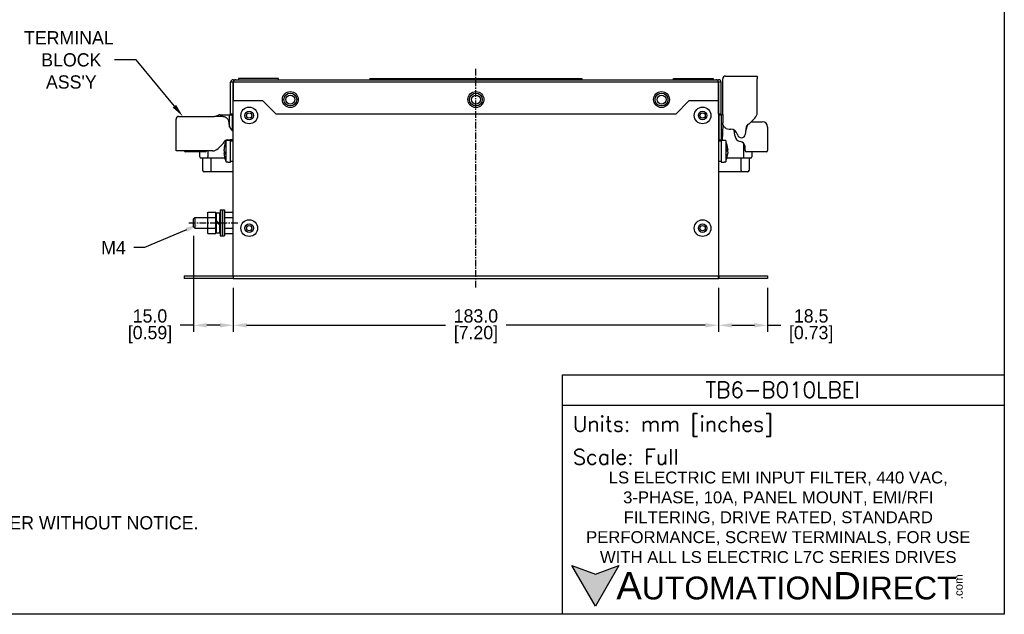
# Model space of a CAD drawing. Header units: inches. Extents: x 0 to 559, y 0 to 432.
# Tile 2 of 8: x 187 to 559, y 0 to 224. Entities that reach past the tile are written whole.
import ezdxf
from ezdxf import colors
from ezdxf.entities.mleader import LeaderData, LeaderLine
from ezdxf.math import Vec2, Vec3

# ---------------------------------------------------------------- set-up
doc = ezdxf.new("R2010")
doc.units = ezdxf.units.IN
doc.header["$LTSCALE"] = 10
doc.header["$MEASUREMENT"] = 0
doc.linetypes.add('CENTER', pattern=[0.4, 0.25, -0.05, 0.05, -0.05])
for name, color, linetype in [('CENTER', 40, 'CENTER'), ('DIMENSIONS', 140, 'Continuous'), ('TEXT', 140, 'Continuous')]:
    doc.layers.add(name, color=color, linetype=linetype)
doc.styles.add('\\M+2ABAC\\M+2A6A11', font='txt')
doc.styles.add('ROMANS', font='romans.shx')
doc.dimstyles.get("Standard").update_dxf_attribs({"dimtxt": 5, "dimasz": 5, "dimexe": 2.5, "dimexo": 3.5, "dimgap": 1, "dimtad": 0, "dimtih": 1, "dimtoh": 1, "dimdec": 1, "dimzin": 0, "dimdsep": 46, "dimtxsty": 'Standard', "dimcen": 0, "dimadec": 0, "dimazin": 0, "dimtfac": 1, "dimtdec": 1, "dimtofl": 0, "dimtmove": 0, "dimatfit": 3, "dimfxl": 0, "dimtolj": 1, "dimtzin": 0, "dimarcsym": 0})

# ---------------------------------------------------------------- blocks, each defined once
blk = doc.blocks.new('*D70')
at = {"layer": 'DEFPOINTS', "color": 0}
for p in [(253.03, 146.22), (268.03, 126.67), (253.03, 109.02)]:
    blk.add_point(p, dxfattribs=at)
at = {"layer": 'DIMENSIONS', "color": 0, "lineweight": -2}
for p, q in [((253.03, 142.72), (253.03, 106.52)), ((268.03, 123.17), (268.03, 106.52)), ((253.03, 109.02), (248.03, 109.02)), ((263.03, 109.02), (258.03, 109.02))]:
    blk.add_line(p, q, dxfattribs=at)
at = {"layer": 'DIMENSIONS', "color": 0}
for points in [[(258.03, 109.86), (258.03, 108.19), (253.03, 109.02)], [(263.03, 109.86), (263.03, 108.19), (268.03, 109.02)]]:
    blk.add_solid(points, dxfattribs=at)
at = {"layer": 'DIMENSIONS', "color": 0, "char_height": 5, "attachment_point": 5}
for s, insert in [('\\A1;15.0', (236.61, 112.52)), ('\\A1;[0.59]', (236.61, 105.52))]:
    blk.add_mtext(s, dxfattribs=dict(at, insert=insert))
blk = doc.blocks.new('*D71')
at = {"layer": 'DEFPOINTS', "color": 0}
for p in [(451.03, 126.67), (469.53, 126.67), (469.53, 109.02)]:
    blk.add_point(p, dxfattribs=at)
at = {"layer": 'DIMENSIONS', "color": 0, "lineweight": -2}
for p, q in [((451.03, 123.17), (451.03, 106.52)), ((469.53, 123.17), (469.53, 106.52)), ((456.03, 109.02), (464.53, 109.02)), ((469.53, 109.02), (474.53, 109.02))]:
    blk.add_line(p, q, dxfattribs=at)
at = {"layer": 'DIMENSIONS', "color": 0}
for points in [[(456.03, 109.86), (456.03, 108.19), (451.03, 109.02)], [(464.53, 109.86), (464.53, 108.19), (469.53, 109.02)]]:
    blk.add_solid(points, dxfattribs=at)
at = {"layer": 'DIMENSIONS', "color": 0, "char_height": 5, "attachment_point": 5}
for s, insert in [('\\A1;18.5', (485.95, 112.52)), ('\\A1;[0.73]', (485.95, 105.52))]:
    blk.add_mtext(s, dxfattribs=dict(at, insert=insert))
blk = doc.blocks.new('*D72')
at = {"layer": 'DEFPOINTS', "color": 0}
for p in [(268.03, 126.67), (451.03, 126.67), (451.03, 109.02)]:
    blk.add_point(p, dxfattribs=at)
at = {"layer": 'DIMENSIONS', "color": 0, "lineweight": -2}
for p, q in [((268.03, 123.17), (268.03, 106.52)), ((451.03, 123.17), (451.03, 106.52)), ((273.03, 109.02), (348.11, 109.02)), ((446.03, 109.02), (370.95, 109.02))]:
    blk.add_line(p, q, dxfattribs=at)
at = {"layer": 'DIMENSIONS', "color": 0}
for points in [[(273.03, 109.86), (273.03, 108.19), (268.03, 109.02)], [(446.03, 109.86), (446.03, 108.19), (451.03, 109.02)]]:
    blk.add_solid(points, dxfattribs=at)
at = {"layer": 'DIMENSIONS', "color": 0, "char_height": 5, "attachment_point": 5}
for s, insert in [('\\A1;183.0', (359.53, 112.52)), ('\\A1;[7.20]', (359.53, 105.52))]:
    blk.add_mtext(s, dxfattribs=dict(at, insert=insert))

msp = doc.modelspace()

# ---------------------------------------------------------------- hatches: boundary and pattern name
at = {"layer": 'TEXT'}
msp.add_hatch(color=256, dxfattribs=at).paths.add_polyline_path([(413.49, 18.42), (404.62, 15.19), (395.75, 18.42), (404.62, 3.05)])

# ---------------------------------------------------------------- linework, layer by layer
for p, q in [((268.03, 200.67), (267.03, 200.67)), ((267.03, 188.67), (267.03, 200.67)), ((268.03, 201.67), (269.03, 201.67)), ((268.08, 200.67), (268.03, 200.67)), ((268.03, 188.67), (268.03, 200.67)), ((268.08, 193.67), (268.08, 200.67)), ((450.98, 200.67), (268.08, 200.67)), ((269.03, 201.67), (450.03, 201.67)), ((319.53, 202.17), (319.53, 201.67)), ((319.53, 202.17), (322.53, 202.17)), ((322.53, 202.17), (322.53, 201.67)), ((322.53, 202.17), (396.53, 202.17)), ((396.53, 202.17), (396.53, 201.67)), ((396.53, 202.17), (399.53, 202.17)), ((399.53, 202.17), (399.53, 201.67)), ((450.03, 201.67), (451.03, 201.67)), ((450.98, 193.67), (450.98, 200.67)), ((451.03, 200.67), (450.98, 200.67)), ((452.03, 200.67), (451.03, 200.67)), ((451.03, 188.67), (451.03, 200.67)), ((452.03, 188.67), (452.03, 200.67)), ((452.63, 188.52), (452.63, 202.02)), ((453.63, 203.02), (453.93, 203.02)), ((453.93, 203.02), (465.63, 203.02)), ((465.63, 203.02), (465.63, 202.02)), ((465.63, 189.26), (465.63, 202.02)), ((268.03, 127.68), (268.03, 200.17)), ((268.08, 200.17), (268.03, 200.17)), ((451.03, 200.17), (450.98, 200.17)), ((451.03, 200.17), (451.03, 127.68)), ((279.18, 193.67), (268.08, 193.67)), ((284.18, 188.67), (279.18, 193.67)), ((439.88, 193.67), (434.88, 188.67)), ((450.98, 193.67), (439.88, 193.67)), ((246.43, 186.52), (246.43, 186.82)), ((246.43, 174.82), (246.43, 186.52)), ((247.43, 187.82), (260.93, 187.82)), ((264.03, 187.82), (260.93, 187.82)), ((261.89, 188.04), (261.86, 187.82)), ((263.06, 188.42), (266.61, 188.42)), ((266.61, 188.42), (267.78, 188.42)), ((266.61, 183.81), (266.61, 188.42)), ((268.03, 188.67), (267.03, 188.67)), ((267.78, 188.42), (268.03, 188.42)), ((267.78, 182.54), (267.78, 188.42)), ((434.88, 188.67), (284.18, 188.67)), ((452.03, 188.67), (451.03, 188.67)), ((451.03, 188.42), (451.19, 188.42)), ((451.19, 188.42), (451.19, 178.92)), ((451.19, 188.42), (452.03, 188.42)), ((452.03, 188.42), (452.03, 178.92)), ((452.63, 188.42), (452.03, 188.42)), ((452.63, 188.52), (452.63, 185.42)), ((463.07, 185.46), (464.75, 187.14)), ((463.43, 185.82), (467.53, 185.82)), ((266.43, 184.76), (266.43, 185.42)), ((452.48, 178.78), (452.78, 184.64)), ((455.03, 183.02), (455.69, 183.02)), ((457.14, 180.56), (456.92, 182.69)), ((461.47, 183.74), (461.12, 181.03)), ((461.29, 182.37), (462.07, 184.76)), ((469.53, 183.82), (469.53, 174.92)), ((265.33, 170.67), (265.33, 178.67)), ((265.7, 178.98), (268.03, 179.28)), ((265.98, 178.73), (265.97, 179.02)), ((266.56, 179.09), (266.57, 178.88)), ((266.57, 178.88), (266.58, 178.78)), ((266.61, 178.92), (266.61, 179.1)), ((266.61, 178.92), (267.78, 178.92)), ((267.02, 170.52), (267.02, 178.82)), ((267.03, 170.52), (267.03, 178.82)), ((267.78, 178.92), (267.78, 179.25)), ((267.78, 178.92), (268.03, 178.92)), ((451.03, 178.92), (451.19, 178.92)), ((451.19, 178.92), (452.03, 178.92)), ((452.03, 178.82), (452.03, 170.52)), ((452.04, 178.82), (452.04, 170.52)), ((453.73, 178.67), (453.73, 170.67)), ((247.43, 174.82), (246.43, 174.82)), ((260.19, 174.82), (247.43, 174.82)), ((250.03, 174.42), (250.03, 174.82)), ((257.36, 174.42), (257.36, 174.82)), ((258.43, 174.82), (258.43, 172.62)), ((262.31, 175.7), (263.98, 177.37)), ((264.58, 175.65), (264.58, 175.46)), ((264.58, 174.84), (264.58, 175.28)), ((454.48, 175.63), (454.48, 175.39)), ((454.48, 174.94), (454.48, 175.35)), ((460.63, 172.62), (460.63, 177.56)), ((461.09, 174.9), (461.03, 176.45)), ((257.36, 174.42), (250.03, 174.42)), ((255.43, 172.62), (255.43, 174.42)), ((258.43, 172.12), (255.93, 172.12)), ((256.53, 167.42), (256.53, 172.12)), ((257.46, 174.42), (257.36, 174.42)), ((258.43, 172.12), (258.43, 172.62)), ((264.85, 172.12), (258.43, 172.12)), ((259.53, 172.12), (259.53, 167.42)), ((264.58, 174.5), (264.58, 174.06)), ((264.58, 173.69), (264.58, 173.88)), ((451.03, 170.89), (452.03, 170.89)), ((451.03, 170.87), (452.03, 170.87)), ((460.63, 172.12), (454.21, 172.12)), ((454.48, 174.4), (454.48, 173.98)), ((454.48, 173.71), (454.48, 173.95)), ((459.53, 167.42), (459.53, 172.12)), ((460.63, 172.12), (460.63, 172.62)), ((463.13, 172.12), (460.63, 172.12)), ((461.69, 174.42), (461.59, 174.42)), ((469.03, 174.42), (461.69, 174.42)), ((462.53, 172.12), (462.53, 167.42)), ((463.63, 174.42), (463.63, 172.62)), ((259.53, 167.42), (259.53, 166.92)), ((459.53, 167.42), (459.53, 166.92)), ((259.53, 166.92), (257.03, 166.92)), ((268.03, 166.92), (259.53, 166.92)), ((459.53, 166.92), (451.03, 166.92)), ((462.03, 166.92), (459.53, 166.92)), ((263.06, 152.52), (263.86, 152.52)), ((263.06, 152.52), (263.06, 142.82)), ((263.86, 152.52), (263.86, 142.82)), ((263.97, 152.52), (264.77, 152.52)), ((263.97, 152.52), (263.97, 142.82)), ((264.77, 152.52), (264.77, 142.82)), ((253.03, 149.12), (253.58, 149.67)), ((253.03, 146.22), (253.03, 149.12)), ((253.58, 149.67), (258.4, 149.67)), ((253.58, 149.67), (253.58, 145.67)), ((258.4, 151.65), (261.5, 151.65)), ((258.4, 143.68), (258.4, 151.65)), ((258.4, 149.66), (261.5, 149.66)), ((261.5, 143.68), (261.5, 151.65)), ((261.5, 149.67), (261.71, 149.67)), ((261.71, 143.87), (261.71, 151.47)), ((261.71, 151.47), (262.91, 151.47)), ((262.91, 143.87), (262.91, 151.47)), ((262.91, 149.67), (263.06, 149.67)), ((263.86, 149.67), (263.97, 149.67)), ((264.9, 151.65), (268, 151.65)), ((264.9, 143.68), (264.9, 151.65)), ((264.9, 149.66), (268, 149.66)), ((268, 143.68), (268, 151.65)), ((253.03, 146.22), (253.58, 145.67)), ((253.58, 145.67), (258.4, 145.67)), ((258.4, 145.68), (261.5, 145.68)), ((261.5, 145.67), (261.71, 145.67)), ((261.71, 148.45), (262.91, 147.25)), ((261.71, 147.95), (262.91, 146.75)), ((262.91, 145.67), (263.06, 145.67)), ((263.86, 145.67), (263.97, 145.67)), ((264.9, 145.68), (268, 145.68)), ((258.4, 143.68), (261.5, 143.68)), ((261.71, 143.87), (262.91, 143.87)), ((263.06, 142.82), (263.86, 142.82)), ((263.97, 142.82), (264.77, 142.82)), ((264.9, 143.68), (268, 143.68)), ((249.53, 127.67), (254.53, 127.67)), ((249.53, 127.67), (249.53, 126.67)), ((254.53, 126.67), (249.53, 126.67)), ((254.53, 127.67), (267.93, 127.67)), ((267.93, 126.67), (254.53, 126.67)), ((267.93, 127.67), (267.93, 126.67)), ((268.03, 127.67), (267.93, 127.67)), ((267.93, 126.67), (268.03, 126.67)), ((268.03, 127.68), (451.03, 127.68)), ((268.03, 127.68), (268.03, 126.67)), ((268.03, 126.67), (451.03, 126.67)), ((451.03, 126.67), (451.03, 127.68)), ((451.13, 127.67), (451.03, 127.67)), ((451.03, 126.67), (451.13, 126.67)), ((451.13, 127.67), (469.53, 127.67)), ((451.13, 127.67), (451.13, 126.67)), ((469.53, 126.67), (451.13, 126.67)), ((469.53, 127.67), (469.53, 126.67))]:
    msp.add_line(p, q)
for points in [[(270.03, 201.67), (285.03, 201.67), (285.03, 202.17), (270.03, 202.17)], [(449.03, 201.67), (434.03, 201.67), (434.03, 202.17), (449.03, 202.17)]]:
    msp.add_lwpolyline(points, close=True)
at = {"flags": 128}
for points in [[(261.63, 187.82), (261.84, 188.01), (261.89, 188.04)], [(264.58, 174.06), (264.59, 173.92), (264.59, 173.88)]]:
    msp.add_lwpolyline(points, dxfattribs=at)
for centre, radius in [((289.53, 194.17), 3), ((359.53, 194.17), 3), ((429.53, 194.17), 3), ((289.53, 194.17), 2.42), ((289.53, 194.17), 1.7), ((359.53, 194.17), 2.42), ((359.53, 194.17), 1.7), ((429.53, 194.17), 2.42), ((429.53, 194.17), 1.7), ((274.03, 188.17), 3.15), ((274.03, 188.17), 1.6), ((445.03, 188.17), 3.15), ((445.03, 188.17), 1.6), ((274.03, 188.17), 1), ((445.03, 188.17), 1), ((274.03, 145.67), 3.15), ((445.03, 145.67), 3.15), ((274.03, 145.67), 1.6), ((274.03, 145.67), 1), ((445.03, 145.67), 1.6), ((445.03, 145.67), 1)]:
    msp.add_circle(centre, radius)
for centre, radius, start, end in [((268.03, 200.67), 1, 90, 180), ((269.03, 200.67), 1, 90, 180), ((450.03, 200.67), 1, 0, 90), ((451.03, 200.67), 1, 0, 90), ((453.63, 202.02), 1, 90, 180), ((247.43, 186.82), 1, 90, 180), ((263.06, 186.42), 2, 90, 125.9271), ((264.03, 185.42), 2.4, 0, 27.2796), ((462.63, 189.26), 3, 315, 360), ((467.53, 183.82), 2, 0, 90), ((268.93, 184.76), 2.5, 180, 248.8998), ((455.03, 185.42), 2.4, 242.7204, 270), ((455.69, 180.52), 2.5, 10.0787, 90), ((462.95, 183.55), 1.5, 116.3983, 172.6866), ((460.95, 187.58), 3, 296.3983, 315), ((265.89, 177.49), 1.5, 97.3134, 153.6017), ((274.94, 174.67), 10.41, 157.3919, 172.1341), ((269.01, 178.91), 1.23, 179.7845, 201.142), ((450.03, 178.91), 1.16, 337.2999, 0.1634), ((444.12, 174.67), 10.41, 10.7636, 22.6081), ((459.63, 180.82), 2.5, 185.9316, 262.3377), ((459.63, 181.22), 1.5, 190.0787, 352.6866), ((459.03, 176.36), 2, 2.5004, 82.3377), ((250.03, 174.92), 0.5, 191.537, 270), ((257.46, 174.92), 0.5, 270, 348.463), ((260.19, 177.82), 3, 270, 315), ((261.86, 179.49), 3, 315, 333.6017), ((273.62, 174.85), 9.08, 167.8675, 174.9503), ((273.62, 174.48), 9.08, 167.8676, 174.9504), ((266.17, 175.21), 1.64, 193.1919, 209.3894), ((266.05, 174.16), 1.52, 160.3434, 167.1097), ((266.2, 176.57), 1.47, 172.7322, 187.2678), ((453.5, 175.07), 1.04, 18.0826, 37.9246), ((443.89, 175.21), 10.44, 357.2729, 2.7271), ((453.5, 174.08), 1.04, 18.0822, 37.925), ((444.83, 174.8), 9.69, 4.8817, 10.7652), ((453.54, 175.24), 0.99, 324.6405, 342.2118), ((461.59, 174.92), 0.5, 182.5004, 270), ((469.03, 174.92), 0.5, 270, 360), ((255.93, 172.62), 0.5, 180, 270), ((266.17, 174.25), 1.64, 193.1917, 209.3896), ((273.6, 174.48), 9.06, 185.0462, 187.867), ((274.94, 174.67), 10.41, 187.8659, 202.6081), ((274.49, 173.93), 9.76, 177.1796, 182.8204), ((444.12, 174.67), 10.41, 337.3919, 349.2364), ((444.83, 174.81), 9.69, 348.2597, 355.1184), ((444.83, 174.53), 9.69, 348.2598, 355.1184), ((453.53, 172.7), 0.793, 350.0923, 9.9077), ((463.13, 172.62), 0.5, 270, 360), ((257.03, 167.42), 0.5, 180, 270), ((462.03, 167.42), 0.5, 270, 360)]:
    msp.add_arc(centre, radius, start, end)
for points, knots in [([(261.65, 187.82), (261.69, 187.86), (261.76, 187.94), (261.85, 188.01), (261.89, 188.04)], [0, 0, 0, 0, 0.555219, 1, 1, 1, 1]), ([(264.03, 187.82), (264.03, 187.82), (264.23, 187.82), (264.7, 187.76), (265.33, 187.48), (265.85, 187.03), (266.07, 186.67), (266.16, 186.52)], [0, 0, 0, 0, 0.003302, 0.253804, 0.584152, 0.818551, 1, 1, 1, 1]), ([(453.93, 183.28), (453.77, 183.38), (453.42, 183.59), (452.97, 184.12), (452.69, 184.75), (452.63, 185.21), (452.63, 185.42), (452.63, 185.42)], [0, 0, 0, 0, 0.18145, 0.415848, 0.746197, 0.996698, 1, 1, 1, 1]), ([(266.57, 178.88), (266.59, 178.89), (266.6, 178.91), (266.61, 178.92), (266.61, 178.92)], [0, 0, 0, 0, 0.851467, 1, 1, 1, 1]), ([(266.76, 178.8), (266.73, 178.82), (266.67, 178.86), (266.61, 178.88), (266.57, 178.88)], [0, 0, 0, 0, 0.52014, 1, 1, 1, 1]), ([(452.03, 178.92), (452.03, 178.92), (451.93, 178.82), (451.77, 178.64), (451.59, 178.52), (451.52, 178.47)], [0, 0, 0, 0, 0.009268, 0.629719, 1, 1, 1, 1])]:
    msp.add_open_spline(points, degree=3, knots=knots)
for points in [[(267.02, 178.82), (265.33, 178.67)], [(267.03, 178.82), (267.02, 178.82)], [(268.03, 178.47), (267.03, 178.47)], [(267.2, 178.47), (267.12, 178.52)], [(452.03, 178.47), (451.03, 178.47)], [(452.04, 178.82), (452.03, 178.82)], [(453.73, 178.67), (452.04, 178.82)], [(454.31, 175.39), (454.48, 175.39)], [(454.31, 175.34), (454.48, 175.35)], [(454.48, 174.94), (454.31, 174.94)], [(264.58, 174.5), (264.75, 174.49)], [(267.03, 170.87), (268.03, 170.87)], [(265.33, 170.67), (267.02, 170.52)], [(267.02, 170.52), (267.03, 170.52)], [(452.03, 170.52), (452.04, 170.52)], [(452.04, 170.52), (453.73, 170.67)]]:
    msp.add_open_spline(points, degree=1)
at = {"layer": 'CENTER'}
for p, q in [((359.53, 123.26), (359.53, 206.24)), ((251.27, 147.67), (270.31, 147.67))]:
    msp.add_line(p, q, dxfattribs=at)
at = {"layer": 'DEFPOINTS'}
msp.add_lwpolyline([(558.8, 0), (0, 0), (0, 431.8), (558.8, 431.8)], close=True, dxfattribs=at)
at = {"layer": 'TEXT'}
msp.add_line((392.18, 78.85), (558.8, 78.85), dxfattribs=at)
for points in [[(392.18, 0), (392.18, 90.33), (558.8, 90.33), (558.8, 0)], [(413.49, 18.42), (404.62, 3.05), (395.75, 18.42), (404.62, 15.19)]]:
    msp.add_lwpolyline(points, close=True, dxfattribs=at)

# ---------------------------------------------------------------- texts
for s, insert, char_height, width, attachment_point, style in [('TB6-B010LBEI', (475.23, 84.67), 5.9396, 111.8034, 5, 'ROMANS'), (' Units: mm [inches]', (392.18, 70.86), 5.7425, 166.6158, 4, 'ROMANS'), (' Scale: Full', (392.18, 59.38), 5.7425, 166.6158, 4, 'ROMANS'), ('{\\fArial|b0|i0|c0|p34;     \\H1.2x;A\\H0.8333x;UTOMATION\\H1.2x;D\\H0.8333x;IRECT}', (395.75, 10.73), 8.6137, 145.913, 4, '\\M+2ABAC\\M+2A6A11')]:
    msp.add_mtext(s, dxfattribs=dict(at, insert=insert, char_height=char_height, width=width, attachment_point=attachment_point, style=style))
at = {"layer": 'TEXT', "insert": (473.55, 36.58), "char_height": 4.5, "width": 152.0248, "attachment_point": 5}
msp.add_mtext('{\\fArial|b0|i0|c0|p34;LS ELECTRIC EMI INPUT FILTER, 440 VAC, 3-PHASE, 10A, PANEL MOUNT, EMI/RFI FILTERING, DRIVE RATED, STANDARD PERFORMANCE, SCREW TERMINALS, FOR USE WITH ALL LS ELECTRIC L7C SERIES DRIVES}', dxfattribs=at)
at = {"layer": 'TEXT', "insert": (8.61, 45.36), "char_height": 5, "attachment_point": 1}
msp.add_mtext_dynamic_manual_height_columns('NOTES:\\P  1. DIMENSIONS CAN BE CHANGED BY MANUFACTURER WITHOUT NOTICE.\\P\\P  2. DIMENSIONS DO NOT IMPLY TOLERANCE.', width=363.4473, gutter_width=25, heights=[0], dxfattribs=at)
at = {"layer": 'TEXT', "insert": (540.01, 5.68), "char_height": 3.1009, "width": 9.1891, "attachment_point": 1, "rotation": 90, "style": '\\M+2ABAC\\M+2A6A11'}
msp.add_mtext('{\\fArial|b0|i0|c0|p34;.com}', dxfattribs=at)

# ---------------------------------------------------------------- dimensions: what is measured, and where the dimension line sits
at = {"layer": 'DIMENSIONS'}
for base, p1, p2, picture, middle in [((253.03, 109.02), (268.03, 126.67), (253.03, 146.22), '*D70', (236.61, 109.02)), ((451.03, 109.02), (268.03, 126.67), (451.03, 126.67), '*D72', (359.53, 109.02)), ((469.53, 109.02), (451.03, 126.67), (469.53, 126.67), '*D71', (485.95, 109.02))]:
    dim = msp.add_linear_dim(base=base, p1=p1, p2=p2, dimstyle='Standard', override={"dimpost": '\\X'}, dxfattribs=at)
    dim.commit()
    dim.dimension.update_dxf_attribs({"geometry": picture, "text_midpoint": middle})

# ---------------------------------------------------------------- leaders
ml = msp.add_multileader_mtext('Standard', dxfattribs=at)
ml.set_content("TERMINAL\\P BLOCK\\P ASS'Y", color=256)
ml.set_leader_properties()
ml.build(insert=Vec2(0, 0))
ml.multileader.update_dxf_attribs({"text_left_attachment_type": 2, "text_right_attachment_type": 2, "dogleg_length": 4, "arrow_head_size": 5})
ctx = ml.context
ctx.base_point, ctx.char_height, ctx.arrow_head_size, ctx.landing_gap_size, ctx.plane_origin = Vec3(184.69, 209.15), 5, 5, 3, Vec3(249.01, 187.82)
ctx.left_attachment, ctx.right_attachment, ctx.text_align_type = 2, 2, 1
notes = []
notes.append((ctx, [(0, (1, 1, 0), (231.36, 209.15), (-1, 0), 8.17, [(0, [(249.01, 187.82)], 0, [])])]))
ctx.mtext.insert, ctx.mtext.alignment, ctx.mtext.flow_direction = Vec3(206.02, 219.98), 2, 5
ml = msp.add_multileader_mtext('Standard', dxfattribs=at)
ml.set_content('M4', color=256)
ml.set_leader_properties()
ml.build(insert=Vec2(0, 0))
ml.multileader.update_dxf_attribs({"text_left_attachment_type": 2, "text_right_attachment_type": 2, "dogleg_length": 4, "arrow_head_size": 5})
ctx = ml.context
ctx.base_point, ctx.char_height, ctx.arrow_head_size, ctx.landing_gap_size, ctx.plane_origin = Vec3(216.19, 138.32), 5, 5, 3, Vec3(254.99, 147.02)
ctx.left_attachment, ctx.right_attachment, ctx.text_align_type = 2, 2, 2
notes.append((ctx, [(1, (1, 1, 0), (234.52, 138.32), (-1, 0), 4, [(0, [(254.99, 147.02)], 0, [])])]))
ctx.mtext.insert, ctx.mtext.alignment, ctx.mtext.flow_direction = Vec3(227.52, 140.82), 3, 5
for ctx, leaders in notes:
    for number, flags, end, landing, length, lines in leaders:
        leader = LeaderData()
        leader.index, (leader.has_last_leader_line, leader.has_dogleg_vector, leader.attachment_direction) = number, flags
        leader.last_leader_point, leader.dogleg_vector, leader.dogleg_length = Vec3(end), Vec3(landing), length
        for number, points, colour, breaks in lines:
            line = LeaderLine()
            line.index, line.vertices, line.color, line.breaks = number, Vec3.list(points), colors.encode_raw_color(colour), breaks
            leader.lines.append(line)
        ctx.leaders.append(leader)

doc.saveas('drawing.dxf')
